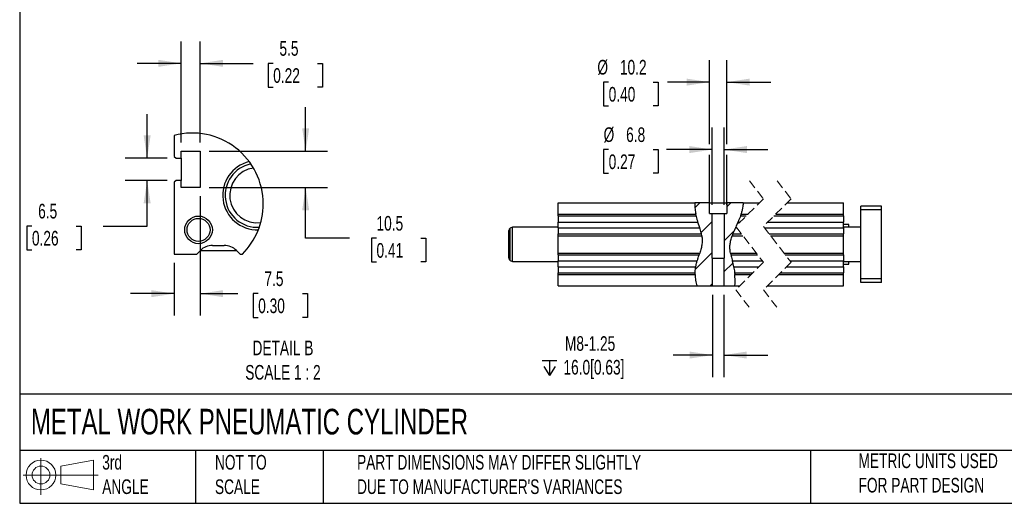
# Model space of a CAD drawing. Header units: millimetres. Extents: x 25 to 1092, y 25 to 838.
# Tile 1 of 5: x 25 to 595, y 25 to 305. Entities that reach past the tile are written whole.
import ezdxf

# ---------------------------------------------------------------- set-up
doc = ezdxf.new("R2010")
doc.units = ezdxf.units.MM
doc.header["$LTSCALE"] = 4
doc.linetypes.add('SLD-Dashed', pattern=[1.905, 1.27, -0.635])
doc.linetypes.add('SLD-Solid', pattern=[0])
doc.layers.add('DIMENSIONS', color=140, linetype='SLD-Solid', lineweight=25)
doc.layers.add('TEXT', color=140, linetype='SLD-Solid', lineweight=25)
doc.layers.add('HATCH', color=6, linetype='SLD-Solid')
doc.layers.add('SLD-DEFPOINTS', color=7, linetype='Continuous')
doc.styles.add('SLDTEXTSTYLE0', font='TXT', dxfattribs={"width": 0.7})
doc.dimstyles.new('SLDDIMSTYLE2', dxfattribs={"dimtxt": 8.632031, "dimasz": 13.208, "dimexe": 0, "dimexo": 0.0625, "dimgap": 2.158008, "dimtad": 0, "dimtih": 1, "dimtoh": 1, "dimrnd": 1e-09, "dimzin": 12, "dimdsep": 46, "dimtxsty": 'SLDTEXTSTYLE0', "dimsah": 1, "dimcen": 0.09, "dimadec": 0, "dimazin": 3, "dimtfac": 1, "dimtmove": 0, "dimatfit": 0, "dimfxl": 0, "dimfrac": 2, "dimtolj": 1, "dimtzin": 12, "dimarcsym": 0})
doc.dimstyles.new('SLDDIMSTYLE7', dxfattribs={"dimtxt": 8.632031, "dimasz": 13.208, "dimexe": 0, "dimexo": 0.0625, "dimgap": 2.158008, "dimtad": 0, "dimtih": 1, "dimtoh": 1, "dimlfac": 0.5, "dimrnd": 1e-09, "dimzin": 12, "dimdsep": 46, "dimtxsty": 'SLDTEXTSTYLE0', "dimsah": 1, "dimcen": 0.09, "dimadec": 0, "dimazin": 3, "dimtfac": 1, "dimtmove": 0, "dimatfit": 0, "dimfxl": 0, "dimfrac": 2, "dimtolj": 1, "dimtzin": 12, "dimarcsym": 0})

# ---------------------------------------------------------------- blocks, each defined once
blk = doc.blocks.new('Block11')
at = {"color": 7, "linetype": 'SLD-Solid', "lineweight": 18}
for p, q in [((10.35, 21.24), (10.35, 0)), ((21.92, 16.67), (40.7, 20.13)), ((40.7, 20.13), (40.7, 2.93)), ((0, 11.53), (43.49, 11.53)), ((21.92, 6.38), (21.92, 16.67)), ((21.92, 6.38), (40.7, 2.93))]:
    blk.add_line(p, q, dxfattribs=at)
for radius in [8.6, 5.14]:
    blk.add_circle((10.35, 11.53), radius, dxfattribs=at)
blk = doc.blocks.new('Block12')
at = {"layer": 'SLD-DEFPOINTS'}
blk.add_blockref('Block11', (0, 0), dxfattribs=at)
blk = doc.blocks.new('_D_24')
at = {"layer": 'DIMENSIONS'}
for p, q in [((425.87, 197.99), (425.87, 242.63)), ((432.67, 197.99), (432.67, 242.63)), ((365.95, 229.93), (363.05, 229.93)), ((363.05, 229.93), (363.05, 216.21)), ((391.6, 229.93), (394.5, 229.93)), ((394.5, 229.93), (394.5, 216.21)), ((425.87, 229.93), (399.33, 229.93)), ((432.67, 229.93), (458.07, 229.93)), ((363.05, 216.21), (365.95, 216.21)), ((394.5, 216.21), (391.6, 216.21))]:
    blk.add_line(p, q, dxfattribs=at)
for points in [[(425.87, 229.93), (412.67, 231.96), (412.67, 227.89)], [(432.67, 229.93), (445.88, 227.89), (445.88, 231.96)]]:
    blk.add_solid(points, dxfattribs=at)
at = {"layer": 'DIMENSIONS', "char_height": 8.467, "attachment_point": 1, "style": 'SLDTEXTSTYLE0'}
for s, insert in [('%%c', (363.02, 242.77)), ('6.8', (376.05, 242.77)), ('0.27', (365.95, 227.12))]:
    blk.add_mtext(s, dxfattribs=dict(at, insert=insert))
blk = doc.blocks.new('_D_25')
at = {"layer": 'DIMENSIONS'}
for p, q in [((424.17, 232.97), (424.17, 281.62)), ((434.37, 232.97), (434.37, 281.62)), ((365.95, 268.92), (363.05, 268.92)), ((363.05, 268.92), (363.05, 255.2)), ((391.6, 268.92), (394.5, 268.92)), ((394.5, 268.92), (394.5, 255.2)), ((424.17, 268.92), (400.04, 268.92)), ((434.37, 268.92), (459.77, 268.92)), ((363.05, 255.2), (365.95, 255.2)), ((394.5, 255.2), (391.6, 255.2)), ((424.17, 197.99), (424.17, 226.88)), ((434.37, 197.99), (434.37, 226.88))]:
    blk.add_line(p, q, dxfattribs=at)
for points in [[(424.17, 268.92), (410.97, 270.96), (410.97, 266.89)], [(434.37, 268.92), (447.58, 266.89), (447.58, 270.96)]]:
    blk.add_solid(points, dxfattribs=at)
at = {"layer": 'DIMENSIONS', "char_height": 8.467, "attachment_point": 1, "style": 'SLDTEXTSTYLE0'}
for s, insert in [('%%c', (359.43, 281.77)), ('10.2', (372.46, 281.77)), ('0.40', (365.95, 266.12))]:
    blk.add_mtext(s, dxfattribs=dict(at, insert=insert))
blk = doc.blocks.new('SW_SYMBOL_HOLE_DEPTH')
at = {"layer": 'DIMENSIONS', "color": 0}
for p, q in [((0, 3500), (3200, 3500)), ((400, 2220), (1600, 300)), ((1600, 3500), (1600, 300)), ((2800, 2220), (1600, 300))]:
    blk.add_line(p, q, dxfattribs=at)
blk = doc.blocks.new('_D_26')
at = {"layer": 'DIMENSIONS'}
for p, q in [((425.95, 146.03), (425.95, 98.41)), ((432.6, 146.03), (432.6, 98.41)), ((425.95, 111.11), (403.3, 111.11)), ((432.6, 111.11), (458, 111.11))]:
    blk.add_line(p, q, dxfattribs=at)
for points in [[(425.95, 111.11), (412.74, 113.15), (412.74, 109.08)], [(432.6, 111.11), (445.81, 109.08), (445.81, 113.15)]]:
    blk.add_solid(points, dxfattribs=at)
at = {"layer": 'DIMENSIONS', "xscale": 0.002688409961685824, "yscale": 0.002688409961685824, "zscale": 0.002688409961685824}
blk.add_blockref('SW_SYMBOL_HOLE_DEPTH', (327.47, 98.54), dxfattribs=at)
at = {"layer": 'DIMENSIONS', "char_height": 8.467, "attachment_point": 1, "style": 'SLDTEXTSTYLE0'}
for s, insert in [('M8-1.25', (340.68, 122.03)), ('16.0[0.63]', (339.82, 108.31))]:
    blk.add_mtext(s, dxfattribs=dict(at, insert=insert))
blk = doc.blocks.new('SW_HATCH_0')
at = {"layer": 'HATCH', "color": 0}
for p, q in [((-17.96, 0), (-20.79, -2.83)), ((0, 0), (-2.26, -2.26)), ((-10.76, -10.76), (-17.22, -17.22)), ((1.87, -16.09), (-3.96, -21.92)), ((-10.76, -28.72), (-20.58, -38.54)), ((1.12, -34.81), (-4.03, -39.95)), ((-10.68, -46.6), (-12.08, -48))]:
    blk.add_line(p, q, dxfattribs=at)
blk = doc.blocks.new('_D_36')
at = {"layer": 'DIMENSIONS'}
for p, q in [((99.09, 225), (99.09, 250.4)), ((110.71, 225), (86.39, 225)), ((110.71, 212), (86.39, 212)), ((99.09, 185.71), (99.09, 212)), ((32.48, 185.71), (29.58, 185.71)), ((29.58, 185.71), (29.58, 171.99)), ((58.13, 185.71), (61.03, 185.71)), ((61.03, 185.71), (61.03, 171.99)), ((73.69, 185.71), (99.09, 185.71)), ((29.58, 171.99), (32.48, 171.99)), ((61.03, 171.99), (58.13, 171.99))]:
    blk.add_line(p, q, dxfattribs=at)
for points in [[(99.09, 225), (101.12, 238.21), (97.06, 238.21)], [(99.09, 212), (97.06, 198.8), (101.12, 198.8)]]:
    blk.add_solid(points, dxfattribs=at)
at = {"layer": 'DIMENSIONS', "char_height": 8.467, "attachment_point": 1, "style": 'SLDTEXTSTYLE0'}
for s, insert in [('6.5', (36.07, 198.56)), ('0.26', (32.48, 182.91))]:
    blk.add_mtext(s, dxfattribs=dict(at, insert=insert))
blk = doc.blocks.new('_D_37')
at = {"layer": 'DIMENSIONS'}
for p, q in [((118.79, 234.08), (118.79, 292.48)), ((129.79, 234.08), (129.79, 292.48)), ((118.79, 279.78), (93.39, 279.78)), ((129.79, 279.78), (160.31, 279.78)), ((172, 279.78), (169.1, 279.78)), ((169.1, 279.78), (169.1, 266.06)), ((197.65, 279.78), (200.55, 279.78)), ((200.55, 279.78), (200.55, 266.06)), ((169.1, 266.06), (172, 266.06)), ((200.55, 266.06), (197.65, 266.06))]:
    blk.add_line(p, q, dxfattribs=at)
for points in [[(118.79, 279.78), (105.59, 281.81), (105.59, 277.75)], [(129.79, 279.78), (143, 277.75), (143, 281.81)]]:
    blk.add_solid(points, dxfattribs=at)
at = {"layer": 'DIMENSIONS', "char_height": 8.467, "attachment_point": 1, "style": 'SLDTEXTSTYLE0'}
for s, insert in [('5.5', (175.59, 292.63)), ('0.22', (172, 276.97))]:
    blk.add_mtext(s, dxfattribs=dict(at, insert=insert))
blk = doc.blocks.new('_D_38')
at = {"layer": 'DIMENSIONS'}
for p, q in [((190.75, 229), (190.75, 254.4)), ((134.87, 229), (203.45, 229)), ((134.87, 208), (203.45, 208)), ((190.75, 178.67), (190.75, 208)), ((216.15, 178.67), (190.75, 178.67)), ((231.71, 178.67), (228.81, 178.67)), ((228.81, 178.67), (228.81, 164.95)), ((257.36, 178.67), (260.26, 178.67)), ((260.26, 178.67), (260.26, 164.95)), ((228.81, 164.95), (231.71, 164.95)), ((260.26, 164.95), (257.36, 164.95))]:
    blk.add_line(p, q, dxfattribs=at)
for points in [[(190.75, 229), (192.78, 242.21), (188.72, 242.21)], [(190.75, 208), (188.72, 194.8), (192.78, 194.8)]]:
    blk.add_solid(points, dxfattribs=at)
at = {"layer": 'DIMENSIONS', "char_height": 8.467, "attachment_point": 1, "style": 'SLDTEXTSTYLE0'}
for s, insert in [('10.5', (231.71, 191.52)), ('0.41', (231.71, 175.86))]:
    blk.add_mtext(s, dxfattribs=dict(at, insert=insert))
blk = doc.blocks.new('_D_39')
at = {"layer": 'DIMENSIONS'}
for p, q in [((129.79, 202.92), (129.79, 133.92)), ((114.79, 164.42), (114.79, 133.92)), ((114.79, 146.62), (89.39, 146.62)), ((129.79, 146.62), (151.61, 146.62)), ((163.31, 146.62), (160.41, 146.62)), ((160.41, 146.62), (160.41, 132.9)), ((188.96, 146.62), (191.86, 146.62)), ((191.86, 146.62), (191.86, 132.9)), ((160.41, 132.9), (163.31, 132.9)), ((191.86, 132.9), (188.96, 132.9))]:
    blk.add_line(p, q, dxfattribs=at)
for points in [[(114.79, 146.62), (101.59, 148.65), (101.59, 144.59)], [(129.79, 146.62), (143, 144.59), (143, 148.65)]]:
    blk.add_solid(points, dxfattribs=at)
at = {"layer": 'DIMENSIONS', "char_height": 8.467, "attachment_point": 1, "style": 'SLDTEXTSTYLE0'}
for s, insert in [('7.5', (166.9, 159.47)), ('0.30', (163.31, 143.82))]:
    blk.add_mtext(s, dxfattribs=dict(at, insert=insert))

msp = doc.modelspace()

# ---------------------------------------------------------------- linework, layer by layer
for p, q in [((114.794, 238.147), (114.794, 226.003)), ((118.794, 229.003), (129.794, 229.003)), ((118.794, 225.003), (118.794, 229.003)), ((129.794, 229.003), (129.794, 208.003)), ((114.794, 226.003), (115.794, 225.003)), ((115.794, 225.003), (118.794, 225.003)), ((118.794, 225.003), (118.794, 212.003)), ((115.794, 212.003), (114.794, 211.003)), ((114.794, 211.003), (114.794, 169.503)), ((118.794, 212.003), (115.794, 212.003)), ((118.794, 208.003), (118.794, 212.003)), ((129.794, 208.003), (118.794, 208.003)), ((336.774, 192.613), (336.774, 199.113)), ((336.774, 199.113), (415.84, 199.113)), ((424.174, 199.113), (415.84, 199.113)), ((424.174, 192.913), (424.174, 199.113)), ((424.174, 199.113), (434.374, 199.113)), ((434.374, 199.113), (434.374, 192.913)), ((443.815, 199.113), (434.374, 199.113)), ((443.815, 199.113), (453.068, 199.113)), ((469.068, 199.113), (501.732, 199.113)), ((501.732, 192.613), (501.732, 199.113)), ((523.732, 197.113), (511.732, 197.113)), ((511.732, 195.113), (511.732, 197.113)), ((523.732, 195.113), (511.732, 195.113)), ((511.732, 155.113), (511.732, 195.113)), ((523.732, 195.113), (523.732, 197.113)), ((523.732, 155.113), (523.732, 195.113)), ((336.774, 192.613), (416.36, 192.613)), ((336.774, 191.578), (336.774, 192.613)), ((336.774, 191.578), (416.588, 191.578)), ((336.774, 191.578), (336.774, 188.042)), ((336.774, 188.042), (417.557, 188.042)), ((336.774, 184.684), (336.774, 188.042)), ((416.588, 191.578), (416.36, 192.613)), ((418.612, 184.684), (417.557, 188.042)), ((424.174, 192.913), (425.874, 192.913)), ((425.874, 167.113), (425.874, 192.913)), ((425.874, 192.913), (432.674, 192.913)), ((432.674, 192.913), (432.674, 167.113)), ((432.674, 192.913), (434.374, 192.913)), ((440.712, 188.042), (439.68, 185.726)), ((440.712, 188.042), (441.997, 188.042)), ((442.588, 192.613), (442.201, 191.578)), ((442.201, 191.578), (445.532, 191.578)), ((442.588, 192.613), (446.568, 192.613)), ((457.997, 188.042), (501.732, 188.042)), ((461.532, 191.578), (501.732, 191.578)), ((462.568, 192.613), (501.732, 192.613)), ((501.732, 191.578), (501.732, 192.613)), ((501.732, 191.578), (501.732, 188.042)), ((501.732, 184.684), (501.732, 188.042)), ((308.274, 167.134), (308.274, 183.093)), ((310.274, 185.113), (309.024, 184.392)), ((309.024, 165.835), (309.024, 184.392)), ((336.774, 185.113), (310.274, 185.113)), ((310.274, 165.113), (310.274, 185.113)), ((336.774, 184.684), (418.612, 184.684)), ((336.774, 184.684), (336.774, 181.149)), ((439.51, 185.344), (439.216, 184.684)), ((439.216, 184.684), (440.02, 184.684)), ((456.02, 184.684), (501.732, 184.684)), ((504.732, 186.613), (501.732, 186.613)), ((511.732, 185.113), (501.732, 185.113)), ((501.732, 184.684), (501.732, 181.149)), ((504.732, 185.113), (504.732, 186.613)), ((336.774, 181.149), (419.581, 181.149)), ((336.774, 180.113), (336.774, 181.149)), ((336.774, 170.113), (336.774, 180.113)), ((336.774, 180.113), (419.786, 180.113)), ((419.786, 180.113), (419.581, 181.149)), ((437.75, 181.149), (437.372, 180.113)), ((437.372, 180.113), (443.553, 180.113)), ((437.75, 181.149), (442.753, 181.149)), ((458.753, 181.149), (501.732, 181.149)), ((459.553, 180.113), (501.732, 180.113)), ((501.732, 180.113), (501.732, 181.149)), ((501.732, 170.113), (501.732, 180.113)), ((127.794, 169.503), (129.865, 171.574)), ((129.794, 171.503), (150.794, 171.503)), ((136.936, 174.503), (143.652, 174.503)), ((150.723, 171.574), (152.794, 169.503)), ((114.794, 169.503), (127.794, 169.503)), ((152.794, 169.503), (154.141, 169.503)), ((309.024, 165.835), (310.274, 165.113)), ((310.274, 165.113), (336.774, 165.113)), ((336.774, 170.113), (418.647, 170.113)), ((336.774, 169.078), (336.774, 170.113)), ((336.774, 169.078), (418.31, 169.078)), ((336.774, 169.078), (336.774, 165.542)), ((336.774, 165.542), (417.166, 165.542)), ((336.774, 162.184), (336.774, 165.542)), ((418.31, 169.078), (418.647, 170.113)), ((425.874, 167.113), (425.951, 167.113)), ((425.951, 151.113), (425.951, 167.113)), ((425.951, 167.113), (432.598, 167.113)), ((432.598, 167.113), (432.598, 151.113)), ((432.598, 167.113), (432.674, 167.113)), ((436.391, 170.113), (451.283, 170.113)), ((436.391, 170.113), (436.593, 169.078)), ((436.593, 169.078), (452.083, 169.078)), ((437.442, 165.542), (454.816, 165.542)), ((437.442, 165.542), (438.216, 162.184)), ((467.283, 170.113), (501.732, 170.113)), ((468.083, 169.078), (501.732, 169.078)), ((470.816, 165.542), (501.732, 165.542)), ((501.732, 169.078), (501.732, 170.113)), ((501.732, 169.078), (501.732, 165.542)), ((501.732, 162.184), (501.732, 165.542)), ((501.732, 165.113), (511.732, 165.113)), ((504.732, 163.613), (504.732, 165.113)), ((336.774, 162.184), (416.308, 162.184)), ((336.774, 162.184), (336.774, 158.649)), ((438.216, 162.184), (452.839, 162.184)), ((468.839, 162.184), (501.732, 162.184)), ((501.732, 163.613), (504.732, 163.613)), ((501.732, 162.184), (501.732, 158.649)), ((336.774, 157.613), (336.774, 158.649)), ((336.774, 158.649), (415.908, 158.649)), ((336.774, 151.113), (336.774, 157.613)), ((336.774, 157.613), (415.904, 157.613)), ((415.904, 157.613), (415.908, 158.649)), ((438.769, 158.649), (449.303, 158.649)), ((438.769, 158.649), (438.873, 157.613)), ((438.873, 157.613), (448.268, 157.613)), ((464.268, 157.613), (501.732, 157.613)), ((465.303, 158.649), (501.732, 158.649)), ((501.732, 157.613), (501.732, 158.649)), ((501.732, 151.113), (501.732, 157.613)), ((523.732, 155.113), (511.732, 155.113)), ((511.732, 153.113), (511.732, 155.113)), ((523.732, 153.113), (523.732, 155.113)), ((336.774, 151.113), (417.065, 151.113)), ((417.065, 151.113), (425.951, 151.113)), ((425.951, 151.113), (432.598, 151.113)), ((432.598, 151.113), (438.985, 151.113)), ((438.985, 151.113), (441.768, 151.113)), ((457.768, 151.113), (501.732, 151.113)), ((523.732, 153.113), (511.732, 153.113))]:
    msp.add_line(p, q)
at = {"color": 7, "linetype": 'SLD-Dashed', "lineweight": 18}
for p, q in [((447.418, 211.813), (455.418, 201.463)), ((463.418, 211.813), (471.418, 201.463)), ((455.418, 201.463), (439.418, 185.463)), ((471.418, 201.463), (455.418, 185.463)), ((439.418, 185.463), (455.418, 164.763)), ((455.418, 185.463), (471.418, 164.763)), ((455.418, 164.763), (439.418, 148.763)), ((471.418, 164.763), (455.418, 148.763)), ((439.418, 148.763), (447.418, 138.413)), ((455.418, 148.763), (463.418, 138.413))]:
    msp.add_line(p, q, dxfattribs=at)
for radius in [8, 6.647]:
    msp.add_circle((128.794, 183.503), radius)
for centre, radius, start, end in [((162.757, 203.515), 19.966, 103.34685, 271.76596), ((162.752, 203.484), 18.513, 101.43528, 273.58643), ((162.75, 203.493), 15.913, 97.82355, 277.22542), ((309.774, 183.093), 1.5, 120.00021, 180.00044), ((136.936, 164.503), 10, 89.99996, 135.00008), ((143.652, 164.503), 10, 44.99992, 90.00004), ((309.774, 167.134), 1.5, 179.99956, 239.99979)]:
    msp.add_arc(centre, radius, start, end)
for points, knots in [([(415.84, 199.113), (415.811, 198.15), (415.752, 196.175), (416.083, 194.01), (416.32, 192.817), (416.36, 192.613)], [0, 0, 0, 0, 0.4416194, 0.9047221, 1, 1, 1, 1]), ([(442.588, 192.613), (442.8, 193.232), (443.211, 194.434), (443.618, 196.146), (443.846, 197.7), (443.825, 198.651), (443.815, 199.113)], [0, 0, 0, 0, 0.2946569, 0.5721223, 0.7920203, 1, 1, 1, 1]), ([(417.557, 188.042), (417.388, 188.604), (417.07, 189.666), (416.76, 190.849), (416.614, 191.467), (416.588, 191.578)], [0, 0, 0, 0, 0.4802976, 0.9067887, 1, 1, 1, 1]), ([(442.201, 191.578), (442.013, 191.105), (441.607, 190.087), (441.098, 188.914), (440.786, 188.209), (440.712, 188.042)], [0, 0, 0, 0, 0.3979555, 0.856982, 1, 1, 1, 1]), ([(419.581, 181.149), (419.472, 181.607), (419.237, 182.601), (418.892, 183.774), (418.671, 184.492), (418.612, 184.684)], [0, 0, 0, 0, 0.38541613, 0.83554772, 1, 1, 1, 1]), ([(439.216, 184.684), (438.962, 184.101), (438.483, 183), (438.005, 181.816), (437.777, 181.219), (437.75, 181.149)], [0, 0, 0, 0, 0.4988781, 0.941124, 1, 1, 1, 1]), ([(419.786, 180.113), (419.895, 179.35), (420.125, 177.746), (419.971, 175.243), (419.437, 172.67), (418.913, 170.975), (418.647, 170.113)], [0, 0, 0, 0, 0.2267258, 0.4770003, 0.7342412, 1, 1, 1, 1]), ([(436.391, 170.113), (436.268, 170.925), (436.025, 172.535), (436.071, 175.029), (436.537, 177.568), (437.088, 179.247), (437.372, 180.113)], [0, 0, 0, 0, 0.2418072, 0.4794938, 0.7313988, 1, 1, 1, 1]), ([(416.308, 162.184), (416.357, 162.423), (416.589, 163.555), (416.911, 164.665), (417.166, 165.542)], [0, 0, 0, 0, 0.2104429, 1, 1, 1, 1]), ([(417.166, 165.542), (417.346, 166.117), (417.685, 167.202), (418.079, 168.377), (418.278, 168.981), (418.31, 169.078)], [0, 0, 0, 0, 0.48632069, 0.91777992, 1, 1, 1, 1]), ([(436.593, 169.078), (436.696, 168.617), (436.918, 167.617), (437.217, 166.442), (437.397, 165.725), (437.442, 165.542)], [0, 0, 0, 0, 0.3894531, 0.8449068, 1, 1, 1, 1]), ([(437.543, 165.138), (437.545, 165.132), (437.564, 165.053), (437.482, 165.382), (437.457, 165.483), (437.444, 165.536)], [0, 0, 0, 0, 0.0405196, 0.4971182, 1, 1, 1, 1]), ([(415.908, 158.649), (415.929, 159.097), (415.975, 160.073), (416.133, 161.252), (416.269, 161.978), (416.308, 162.184)], [0, 0, 0, 0, 0.377873, 0.8228611, 1, 1, 1, 1]), ([(438.216, 162.184), (438.321, 161.634), (438.518, 160.594), (438.681, 159.412), (438.754, 158.783), (438.769, 158.649)], [0, 0, 0, 0, 0.4694983, 0.8868126, 1, 1, 1, 1]), ([(415.904, 157.613), (415.97, 156.51), (416.102, 154.297), (416.744, 152.176), (417.065, 151.113)], [0, 0, 0, 0, 0.49893788, 1, 1, 1, 1]), ([(438.985, 151.113), (439.03, 152.876), (439.085, 155.046), (438.907, 157.207), (438.873, 157.613)], [0, 0, 0, 0, 0.81200182, 1, 1, 1, 1])]:
    msp.add_open_spline(points, degree=3, knots=knots)
at = {"layer": 'SLD-DEFPOINTS'}
for start, end in [(360, 104.78239), (314.86128, 360)]:
    msp.add_arc((125.246, 198.539), 40.964, start, end, dxfattribs=at)
at = {"layer": 'TEXT'}
for p, q in [((25.4, 838.2), (25.4, 25.4)), ((1092.2, 88.504), (25.4, 88.504)), ((1092.2, 55.88), (25.4, 55.88)), ((127, 55.88), (127, 25.4)), ((200.847, 55.88), (200.847, 25.4)), ((482.586, 55.88), (482.586, 25.4)), ((25.4, 25.4), (1092.2, 25.4))]:
    msp.add_line(p, q, dxfattribs=at)

# ---------------------------------------------------------------- block references
at = {"layer": 'HATCH'}
msp.add_blockref('SW_HATCH_0', (436.629, 199.113), dxfattribs=at)
at = {"layer": 'SLD-DEFPOINTS'}
msp.add_blockref('Block12', (27.352, 30.215), dxfattribs=at)

# ---------------------------------------------------------------- texts
at = {"layer": 'TEXT', "style": 'SLDTEXTSTYLE0'}
for s, insert, char_height, attachment_point in [('DETAIL B^JSCALE 1 : 2', (177.628, 119.475), 8.46667, 2), ('METAL WORK PNEUMATIC CYLINDER', (31.863, 80.026), 14.81667, 1), ('3rd^JANGLE', (73.129, 53.351), 8.4667, 1), ('NOT TO^JSCALE', (138.301, 53.351), 8.46667, 1), ("PART DIMENSIONS MAY DIFFER SLIGHTLY ^JDUE TO MANUFACTURER'S VARIANCES", (220.477, 53.363), 8.46667, 1), ('METRIC UNITS USED ^JFOR PART DESIGN', (510.417, 54.224), 8.46667, 1)]:
    msp.add_mtext(s, dxfattribs=dict(at, insert=insert, char_height=char_height, attachment_point=attachment_point))

# ---------------------------------------------------------------- dimensions: what is measured, and where the dimension line sits
at = {"layer": 'DIMENSIONS'}
for base, p1, p2, picture, middle in [((129.794, 279.779), (118.794, 229.003), (129.794, 229.003), '_D_37', (184.828, 279.779)), ((114.794, 146.621), (129.794, 208.003), (114.794, 169.503), '_D_39', (176.135, 146.621))]:
    dim = msp.add_linear_dim(base=base, p1=p1, p2=p2, dimstyle='SLDDIMSTYLE7', dxfattribs=at)
    dim.commit()
    dim.dimension.update_dxf_attribs({"geometry": picture, "text_midpoint": middle, "dimtype": 160})
for base, p1, p2, text, picture, middle in [((434.374, 268.924), (424.174, 192.913), (434.374, 192.913), '%%c<>', '_D_25', (378.771, 268.924)), ((425.874, 229.926), (432.674, 192.913), (425.874, 192.913), '%%c<>', '_D_24', (378.771, 229.926)), ((432.598, 111.113), (425.951, 151.113), (432.598, 151.113), 'M8-1.25\\P{\\fGDT;x}16.0[0.63]', '_D_26', (364.42, 111.113))]:
    dim = msp.add_linear_dim(base=base, p1=p1, p2=p2, text=text, dimstyle='SLDDIMSTYLE2', dxfattribs=at)
    dim.commit()
    dim.dimension.update_dxf_attribs({"geometry": picture, "text_midpoint": middle, "dimtype": 160})
for base, p1, p2, picture, middle in [((190.749, 208.003), (129.794, 229.003), (129.794, 208.003), '_D_38', (190.749, 178.67)), ((99.089, 212.003), (115.794, 225.003), (115.794, 212.003), '_D_36', (99.089, 185.713))]:
    dim = msp.add_linear_dim(base=base, p1=p1, p2=p2, angle=90, dimstyle='SLDDIMSTYLE7', dxfattribs=at)
    dim.commit()
    dim.dimension.update_dxf_attribs({"geometry": picture, "text_midpoint": middle, "dimtype": 160})

doc.saveas('drawing.dxf')
